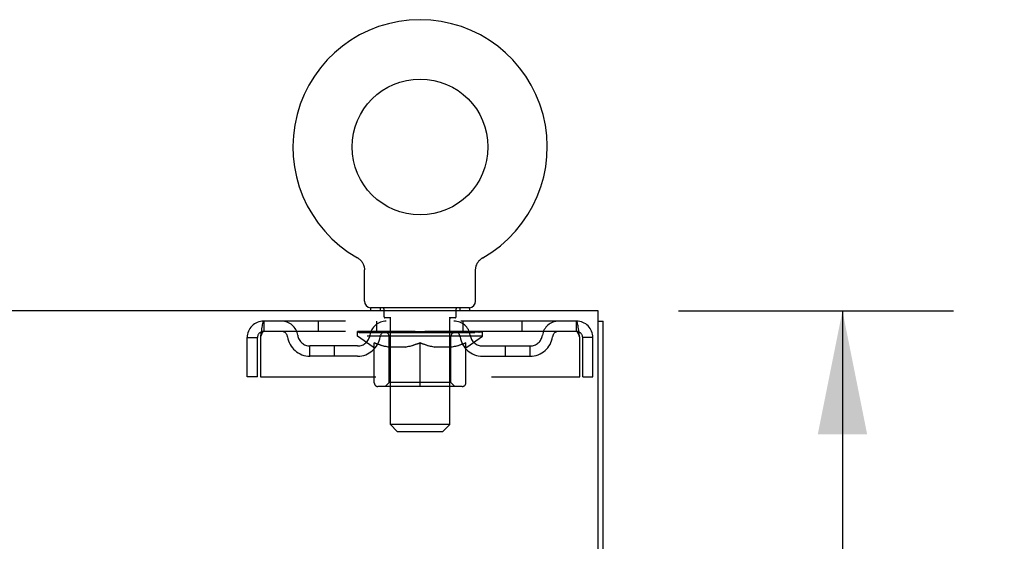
# Model space of a CAD drawing. Header units: inches. Extents: x 0 to 212, y 0 to 138.
# Tile 93 of 100: x 93.05 to 103.02, y 90.15 to 95.43. Entities that reach past the tile are written whole.
import ezdxf

# ---------------------------------------------------------------- set-up
doc = ezdxf.new("R2010")
doc.units = ezdxf.units.IN
doc.header["$LTSCALE"] = 11.6875
doc.header["$MEASUREMENT"] = 0
doc.linetypes.add('HIDDEN', pattern=[0.2, 0.1, -0.1])
doc.layers.get('0').update_dxf_attribs({"linetype": 'CONTINUOUS'})
doc.layers.add('DEFAULT_2', color=8, linetype='HIDDEN')
doc.layers.add('DIMENSIONS', color=7, linetype='CONTINUOUS')
doc.styles.get("Standard").update_dxf_attribs({"font": 'arial.ttf'})
doc.dimstyles.new('DIMSTYLE_1', dxfattribs={"dimtxt": 0.9375, "dimasz": 1.25, "dimexe": 0.09, "dimexo": 0.07, "dimgap": 0.0375, "dimtad": 0, "dimtih": 1, "dimtoh": 1, "dimzin": 4, "dimdsep": 46, "dimtxsty": 'Standard', "dimblk": '_FILLED', "dimblk1": '_FILLED', "dimblk2": '_FILLED', "dimcen": 0.09, "dimadec": 3, "dimazin": 1, "dimtfac": 1, "dimtdec": 3, "dimtofl": 0, "dimtmove": 0, "dimatfit": 3, "dimldrblk": '_FILLED', "dimfxl": 0, "dimtolj": 1, "dimtzin": 4, "dimarcsym": 0})

# ---------------------------------------------------------------- blocks, each defined once
blk = doc.blocks.new('_FILLED')
at = {"color": 0, "linetype": 'ByBlock'}
blk.add_solid([(0, 0), (-1, 0.2), (-1, -0.2)], dxfattribs=at)
blk = doc.blocks.new('*D10')
at = {"layer": 'DIMENSIONS', "color": 2, "linetype": 'Continuous'}
for p, q in [((99.7202, 92.4818), (102.5041, 92.4818)), ((101.3791, 92.4818), (101.3791, 85.7318)), ((101.3791, 77.1068), (101.3791, 83.8568)), ((98.3322, 77.1068), (102.5041, 77.1068))]:
    blk.add_line(p, q, dxfattribs=at)
at = {"layer": 'DIMENSIONS', "color": 2, "linetype": 'Continuous', "xscale": 1.25, "yscale": 1.25, "zscale": 1.25}
for p, rotation in [((101.3791, 92.4818), 90), ((101.3791, 77.1068), 270)]:
    blk.add_blockref('_FILLED', p, dxfattribs=dict(at, rotation=rotation))
at = {"layer": 'DIMENSIONS', "color": 2, "linetype": 'Continuous', "insert": (101.3791, 85.2631), "char_height": 0.9375, "width": 3.276022, "attachment_point": 2, "line_spacing_factor": 0.9}
blk.add_mtext('15.38', dxfattribs=at)

msp = doc.modelspace()

# ---------------------------------------------------------------- linework, layer by layer
at = {"color": 7, "linetype": 'Continuous'}
for p, q in [((96.468, 93.0199), (96.4679, 93.02)), ((96.4679, 93.02), (96.4723, 93.0174)), ((96.4691, 93.0193), (96.4707, 93.0184)), ((96.4723, 93.0174), (96.4766, 93.0146)), ((96.4765, 93.0147), (96.4807, 93.0118)), ((96.4806, 93.0118), (96.4848, 93.0087)), ((96.4847, 93.0088), (96.4888, 93.0056)), ((96.4886, 93.0057), (96.4926, 93.0022)), ((96.4925, 93.0024), (96.4963, 92.9988)), ((96.4962, 92.9989), (96.4999, 92.9952)), ((96.4998, 92.9954), (96.5034, 92.9915)), ((96.5033, 92.9917), (96.5068, 92.9877)), ((97.6996, 92.9877), (97.7031, 92.9917)), ((97.703, 92.9915), (97.7066, 92.9954)), ((97.7064, 92.9952), (97.7102, 92.9989)), ((97.7101, 92.9988), (97.7139, 93.0024)), ((97.7138, 93.0022), (97.7178, 93.0057)), ((97.7176, 93.0056), (97.7217, 93.0088)), ((97.7216, 93.0087), (97.7258, 93.0118)), ((97.7257, 93.0118), (97.7299, 93.0147)), ((97.7298, 93.0146), (97.7341, 93.0174)), ((97.7299, 93.0147), (97.7311, 93.0155)), ((97.7341, 93.0174), (97.7385, 93.02)), ((97.7357, 93.0184), (97.7373, 93.0193)), ((97.7384, 93.0199), (97.7385, 93.02)), ((96.5067, 92.9878), (96.51, 92.9838)), ((96.5099, 92.9839), (96.513, 92.9797)), ((96.5129, 92.9799), (96.516, 92.9756)), ((96.5159, 92.9757), (96.5187, 92.9713)), ((96.5187, 92.9714), (96.5213, 92.967)), ((96.5213, 92.9671), (96.5238, 92.9626)), ((96.5238, 92.9627), (96.5261, 92.958)), ((96.5261, 92.9581), (96.5283, 92.9534)), ((96.5282, 92.9535), (96.5302, 92.9488)), ((96.5302, 92.9488), (96.5321, 92.944)), ((96.532, 92.9441), (96.5337, 92.9392)), ((96.5337, 92.9393), (96.5352, 92.9344)), ((96.5352, 92.9344), (96.5365, 92.9295)), ((96.5365, 92.9295), (96.5376, 92.9245)), ((96.5376, 92.9246), (96.5386, 92.9195)), ((96.5386, 92.9196), (96.5394, 92.9145)), ((96.5394, 92.9146), (96.54, 92.9095)), ((96.5407, 92.5808), (96.5407, 92.895)), ((97.6657, 92.895), (97.6658, 92.8994)), ((97.6657, 92.5808), (97.6657, 92.895)), ((97.6658, 92.8994), (97.666, 92.9044)), ((97.6658, 92.8994), (97.666, 92.9044)), ((97.666, 92.9044), (97.6664, 92.9095)), ((97.6664, 92.9095), (97.667, 92.9146)), ((97.667, 92.9145), (97.6678, 92.9196)), ((97.6678, 92.9195), (97.6688, 92.9246)), ((97.6688, 92.9245), (97.6699, 92.9295)), ((97.6699, 92.9295), (97.6712, 92.9344)), ((97.6712, 92.9344), (97.6727, 92.9393)), ((97.6727, 92.9392), (97.6744, 92.9441)), ((97.6743, 92.944), (97.6762, 92.9488)), ((97.6761, 92.9488), (97.6782, 92.9535)), ((97.6781, 92.9534), (97.6803, 92.9581)), ((97.6803, 92.958), (97.6826, 92.9627)), ((97.6826, 92.9626), (97.6851, 92.9671)), ((97.685, 92.967), (97.6877, 92.9714)), ((97.6877, 92.9713), (97.6905, 92.9757)), ((97.6904, 92.9756), (97.6935, 92.9799)), ((97.6934, 92.9797), (97.6965, 92.9839)), ((97.6964, 92.9838), (97.6997, 92.9878)), ((96.6032, 92.5118), (96.6032, 92.4818)), ((97.6032, 92.5118), (96.6032, 92.5118)), ((97.6032, 92.5118), (97.6032, 92.4818)), ((98.9052, 92.3778), (98.9572, 92.3778))]:
    msp.add_line(p, q, dxfattribs=at)
at = {"color": 3, "linetype": 'Continuous'}
for p, q in [((98.9052, 92.4818), (58.7592, 92.4818)), ((98.9052, 89.1458), (98.9052, 92.4818)), ((98.9572, 12.5858), (98.9572, 92.3778))]:
    msp.add_line(p, q, dxfattribs=at)
at = {"color": 7, "linetype": 'Continuous'}
msp.add_lwpolyline([(96.54, 92.9095), (96.5404, 92.9044), (96.5406, 92.8994), (96.5407, 92.895)], dxfattribs=at)
msp.add_circle((97.1032, 94.1398), 0.6875, dxfattribs=at)
for centre, radius, start, end in [((97.1032, 94.1398), 1.2875, 299.50527, 240.49474), ((96.6097, 92.5808), 0.069, 180, 265), ((97.5967, 92.5808), 0.069, 275, 360)]:
    msp.add_arc(centre, radius, start, end, dxfattribs=at)
at = {"layer": 'DEFAULT_2', "color": 8, "linetype": 'HIDDEN'}
for p, q in [((96.4679, 93.02), (96.4679, 93.02)), ((96.4753, 93.0155), (96.4765, 93.0147)), ((96.7002, 92.5118), (96.7002, 92.4818)), ((96.7382, 92.4218), (96.7382, 92.5018)), ((97.4682, 92.4218), (97.4682, 92.5018)), ((97.5062, 92.5118), (97.5062, 92.4818)), ((96.8081, 92.4118), (96.7482, 92.4118)), ((96.8032, 91.3308), (96.8032, 92.4018)), ((97.4582, 92.4118), (97.3983, 92.4118)), ((97.4032, 91.3308), (97.4032, 92.4018)), ((95.5202, 92.3778), (95.5202, 92.2738)), ((98.6862, 92.3778), (95.5202, 92.3778)), ((96.0719, 92.3778), (96.0719, 92.2738)), ((96.6657, 92.2738), (96.6657, 92.3778)), ((97.5407, 92.2738), (97.5407, 92.3778)), ((98.1344, 92.3778), (98.1344, 92.2738)), ((98.6862, 92.2738), (98.6862, 92.3778)), ((95.3532, 91.8153), (95.3532, 92.2108)), ((95.3532, 92.2108), (95.4572, 92.2108)), ((95.4572, 91.8153), (95.4572, 92.2108)), ((95.4872, 92.2108), (95.4872, 91.8153)), ((98.6862, 92.2738), (95.5202, 92.2738)), ((96.4699, 92.2271), (96.4699, 92.2738)), ((97.7365, 92.2271), (96.4699, 92.2271)), ((96.6292, 92.1155), (96.4699, 92.2271)), ((96.4796, 92.2672), (96.4796, 92.2738)), ((96.4882, 92.2639), (96.4882, 92.2672)), ((96.4882, 92.2639), (97.7182, 92.2639)), ((96.4971, 92.2639), (96.4971, 92.2672)), ((96.498, 92.2639), (96.498, 92.2672)), ((96.5081, 92.2672), (96.5081, 92.2738)), ((96.5244, 92.2639), (96.5244, 92.2672)), ((96.5262, 92.2639), (96.5262, 92.2672)), ((96.5548, 92.2672), (96.5548, 92.2738)), ((96.5693, 92.2639), (96.5693, 92.2672)), ((96.572, 92.2639), (96.572, 92.2672)), ((96.7763, 92.2669), (96.5749, 92.2669)), ((96.6181, 92.2672), (96.6181, 92.2738)), ((96.6194, 92.2639), (96.6194, 92.2669)), ((96.6202, 92.2639), (96.6202, 92.2669)), ((96.6232, 92.2639), (96.6232, 92.2669)), ((96.6304, 92.2639), (96.6304, 92.2672)), ((96.6304, 92.2639), (96.6304, 92.2669)), ((96.6338, 92.2639), (96.6338, 92.2672)), ((96.6372, 92.2639), (96.6372, 92.2679)), ((96.6415, 92.2639), (96.6415, 92.2669)), ((96.6557, 92.2639), (96.6557, 92.2669)), ((96.6738, 92.2639), (96.6738, 92.2669)), ((96.6743, 92.2639), (96.6743, 92.2696)), ((96.6947, 92.2639), (96.6947, 92.2669)), ((96.6947, 92.2639), (96.6947, 92.2669)), ((96.6961, 92.2672), (96.6961, 92.2738)), ((96.7058, 92.2639), (96.7058, 92.2672)), ((96.71, 92.2639), (96.71, 92.2672)), ((96.7192, 92.2639), (96.7192, 92.2669)), ((96.7305, 92.2639), (96.7305, 92.2711)), ((96.746, 92.2639), (96.746, 92.2669)), ((96.749, 92.2639), (96.749, 92.2669)), ((96.7763, 92.2639), (96.7763, 92.2669)), ((96.8433, 92.2669), (96.7813, 92.2669)), ((96.7866, 92.2672), (96.7866, 92.2738)), ((96.7904, 91.7553), (96.7904, 92.224)), ((96.7934, 92.2639), (96.7934, 92.2672)), ((96.798, 92.2639), (96.798, 92.2672)), ((96.8041, 92.2639), (96.8041, 92.2723)), ((96.8082, 92.2639), (96.8082, 92.2669)), ((96.8191, 92.2639), (96.8191, 92.2669)), ((96.8433, 92.2639), (96.8433, 92.2669)), ((96.9182, 92.2669), (96.859, 92.2669)), ((96.8794, 92.2639), (96.8794, 92.2669)), ((96.8866, 92.2672), (96.8866, 92.2738)), ((96.8903, 92.2639), (96.8903, 92.2672)), ((96.8927, 92.2639), (96.8927, 92.2731)), ((96.8954, 92.2639), (96.8954, 92.2672)), ((96.9029, 92.2639), (96.9029, 92.2673)), ((96.9182, 92.2639), (96.9182, 92.2669)), ((96.9987, 92.2669), (96.9442, 92.2669)), ((96.9573, 92.2639), (96.9573, 92.2669)), ((96.9888, 92.2669), (97.1032, 92.2738)), ((96.9932, 92.2672), (96.9932, 92.2738)), ((96.9938, 92.2737), (96.9932, 92.2738)), ((96.9937, 92.2639), (96.9937, 92.2672)), ((96.9938, 92.2672), (96.9938, 92.2737)), ((96.9977, 92.2639), (96.9977, 92.2674)), ((96.9987, 92.2639), (96.9987, 92.2669)), ((96.9991, 92.2639), (96.9991, 92.2672)), ((97.0824, 92.2669), (97.0342, 92.2669)), ((97.0397, 92.2639), (97.0397, 92.2669)), ((97.0824, 92.2639), (97.0824, 92.2669)), ((97.1007, 92.2673), (97.1005, 92.2672)), ((97.1005, 92.2639), (97.1005, 92.2672)), ((97.1007, 92.2639), (97.1007, 92.2673)), ((97.1032, 92.2672), (97.1032, 92.2738)), ((97.1057, 92.2673), (97.1059, 92.2672)), ((97.1057, 92.2639), (97.1057, 92.2672)), ((97.1059, 92.2639), (97.1059, 92.2672)), ((97.1077, 92.2669), (97.1722, 92.2669)), ((97.124, 92.2639), (97.124, 92.2669)), ((97.1401, 92.2669), (97.1401, 92.2716)), ((97.1401, 92.2716), (97.2176, 92.2669)), ((97.1613, 92.2669), (97.1613, 92.2703)), ((97.1667, 92.2639), (97.1667, 92.2669)), ((97.2073, 92.2639), (97.2073, 92.2672)), ((97.2077, 92.2639), (97.2077, 92.2669)), ((97.2077, 92.2669), (97.2622, 92.2669)), ((97.2087, 92.2639), (97.2087, 92.2674)), ((97.2126, 92.2737), (97.2132, 92.2738)), ((97.2126, 92.2672), (97.2126, 92.2737)), ((97.2127, 92.2639), (97.2127, 92.2672)), ((97.2132, 92.2672), (97.2132, 92.2738)), ((97.2491, 92.2639), (97.2491, 92.2669)), ((97.2882, 92.2639), (97.2882, 92.2669)), ((97.2882, 92.2669), (97.3474, 92.2669)), ((97.3035, 92.2639), (97.3035, 92.2673)), ((97.311, 92.2639), (97.311, 92.2672)), ((97.3137, 92.2639), (97.3137, 92.2731)), ((97.3161, 92.2639), (97.3161, 92.2672)), ((97.3198, 92.2672), (97.3198, 92.2738)), ((97.327, 92.2639), (97.327, 92.2669)), ((97.3631, 92.2639), (97.3631, 92.2669)), ((97.3631, 92.2669), (97.4251, 92.2669)), ((97.3873, 92.2639), (97.3873, 92.2669)), ((97.3982, 92.2639), (97.3982, 92.2669)), ((97.4023, 92.2639), (97.4023, 92.2723)), ((97.4083, 92.2639), (97.4083, 92.2672)), ((97.413, 92.2639), (97.413, 92.2672)), ((97.4159, 91.7553), (97.4159, 92.224)), ((97.4198, 92.2672), (97.4198, 92.2738)), ((97.4301, 92.2639), (97.4301, 92.2669)), ((97.4301, 92.2669), (97.6315, 92.2669)), ((97.4574, 92.2639), (97.4574, 92.2669)), ((97.4604, 92.2639), (97.4604, 92.2669)), ((97.4759, 92.2639), (97.4759, 92.2711)), ((97.4872, 92.2639), (97.4872, 92.2669)), ((97.4964, 92.2639), (97.4964, 92.2672)), ((97.5006, 92.2639), (97.5006, 92.2672)), ((97.5102, 92.2672), (97.5102, 92.2738)), ((97.5117, 92.2639), (97.5117, 92.2669)), ((97.5117, 92.2639), (97.5117, 92.2669)), ((97.5321, 92.2639), (97.5321, 92.2696)), ((97.5326, 92.2639), (97.5326, 92.2669)), ((97.5507, 92.2639), (97.5507, 92.2669)), ((97.5649, 92.2639), (97.5649, 92.2669)), ((97.5692, 92.2639), (97.5692, 92.2679)), ((97.5726, 92.2639), (97.5726, 92.2672)), ((97.576, 92.2639), (97.576, 92.2672)), ((97.576, 92.2639), (97.576, 92.2669)), ((97.5771, 92.1155), (97.7365, 92.2271)), ((97.5832, 92.2639), (97.5832, 92.2669)), ((97.5862, 92.2639), (97.5862, 92.2669)), ((97.587, 92.2639), (97.587, 92.2669)), ((97.5883, 92.2672), (97.5883, 92.2738)), ((97.6344, 92.2639), (97.6344, 92.2672)), ((97.6371, 92.2639), (97.6371, 92.2672)), ((97.6516, 92.2672), (97.6516, 92.2738)), ((97.6802, 92.2639), (97.6802, 92.2672)), ((97.682, 92.2639), (97.682, 92.2672)), ((97.6983, 92.2672), (97.6983, 92.2738)), ((97.7084, 92.2639), (97.7084, 92.2672)), ((97.7093, 92.2639), (97.7093, 92.2672)), ((97.7182, 92.2639), (97.7182, 92.2672)), ((97.7268, 92.2672), (97.7268, 92.2738)), ((97.7365, 92.2271), (97.7365, 92.2738)), ((98.7192, 91.8153), (98.7192, 92.2108)), ((98.7492, 91.8153), (98.7492, 92.2108)), ((98.8532, 92.2108), (98.7492, 92.2108)), ((98.8532, 91.8153), (98.8532, 92.2108)), ((95.9886, 92.0228), (95.9886, 92.1268)), ((96.4716, 92.1268), (95.9886, 92.1268)), ((96.2386, 92.0228), (96.2386, 92.1268)), ((96.6292, 92.1155), (96.6397, 92.1155)), ((96.6397, 91.7526), (96.6397, 92.1589)), ((96.9619, 92.1155), (96.782, 92.1155)), ((97.1032, 91.7155), (97.1032, 92.1593)), ((97.4244, 92.1155), (97.2445, 92.1155)), ((97.5667, 91.7526), (97.5667, 92.1589)), ((97.5667, 92.1155), (97.5771, 92.1155)), ((97.7348, 92.1268), (98.2178, 92.1268)), ((97.9678, 92.0228), (97.9678, 92.1268)), ((98.2178, 92.0228), (98.2178, 92.1268)), ((96.4716, 92.0228), (95.9886, 92.0228)), ((97.7348, 92.0228), (98.2178, 92.0228)), ((95.4572, 91.8153), (95.3532, 91.8153)), ((95.4872, 91.8153), (98.7192, 91.8153)), ((98.7492, 91.8153), (98.8532, 91.8153)), ((97.5296, 91.7155), (96.6768, 91.7155)), ((96.7904, 91.7553), (96.7506, 91.7155)), ((97.4159, 91.7553), (96.7904, 91.7553)), ((97.4159, 91.7553), (97.4558, 91.7155)), ((97.4032, 91.3308), (96.8032, 91.3308)), ((96.8722, 91.2618), (96.8032, 91.3308)), ((97.3342, 91.2618), (97.4032, 91.3308)), ((96.8722, 91.2618), (97.3342, 91.2618))]:
    msp.add_line(p, q, dxfattribs=at)
for points in [[(95.5202, 92.3778), (95.5178, 92.3768), (95.5155, 92.3736), (95.5131, 92.3685), (95.5108, 92.3613), (95.5084, 92.3522), (95.5061, 92.3414), (95.5037, 92.3289), (95.5013, 92.3149), (95.499, 92.2997), (95.4966, 92.2833), (95.4943, 92.266), (95.4919, 92.248), (95.4896, 92.2295), (95.4872, 92.2108)], [(98.7192, 92.2108), (98.7168, 92.2295), (98.7145, 92.248), (98.7121, 92.266), (98.7098, 92.2833), (98.7074, 92.2997), (98.7051, 92.3149), (98.7027, 92.3289), (98.7003, 92.3414), (98.698, 92.3522), (98.6956, 92.3613), (98.6933, 92.3685), (98.6909, 92.3736), (98.6886, 92.3768), (98.6862, 92.3778)], [(95.5202, 92.2738), (95.5178, 92.2734), (95.5155, 92.2722), (95.5131, 92.2703), (95.5108, 92.2676), (95.5084, 92.2642), (95.5061, 92.2601), (95.5037, 92.2554), (95.5013, 92.2501), (95.499, 92.2443), (95.4966, 92.2382), (95.4943, 92.2316), (95.4919, 92.2248), (95.4896, 92.2179), (95.4872, 92.2108)], [(98.7192, 92.2108), (98.7168, 92.2179), (98.7145, 92.2248), (98.7121, 92.2316), (98.7098, 92.2382), (98.7074, 92.2443), (98.7051, 92.2501), (98.7027, 92.2554), (98.7003, 92.2601), (98.698, 92.2642), (98.6956, 92.2676), (98.6933, 92.2703), (98.6909, 92.2722), (98.6886, 92.2734), (98.6862, 92.2738)], [(96.6397, 92.1589), (96.6655, 92.1489), (96.6909, 92.14), (96.7159, 92.1323), (96.7406, 92.1256), (96.7652, 92.12), (96.7896, 92.1155)], [(96.782, 92.1155), (96.7586, 92.1202), (96.7351, 92.1259), (96.7116, 92.1325), (96.688, 92.14), (96.664, 92.1485), (96.6397, 92.158)], [(96.9522, 92.1155), (96.9771, 92.1201), (97.002, 92.1258), (97.0269, 92.1326), (97.052, 92.1404), (97.0775, 92.1493), (97.1032, 92.1593)], [(97.1032, 92.1576), (97.0789, 92.1481), (97.055, 92.1397), (97.0314, 92.1322), (97.0082, 92.1257), (96.985, 92.1201), (96.9619, 92.1155)], [(97.1032, 92.1593), (97.1292, 92.1492), (97.1548, 92.1403), (97.1799, 92.1324), (97.2048, 92.1257), (97.2296, 92.1201), (97.2542, 92.1155)], [(97.2445, 92.1155), (97.2212, 92.1202), (97.1979, 92.1258), (97.1746, 92.1323), (97.1511, 92.1398), (97.1273, 92.1482), (97.1032, 92.1576)], [(97.4168, 92.1155), (97.4415, 92.1201), (97.4662, 92.1257), (97.491, 92.1324), (97.5159, 92.1402), (97.5411, 92.149), (97.5667, 92.1589)], [(97.5667, 92.158), (97.5422, 92.1485), (97.5181, 92.1399), (97.4944, 92.1323), (97.4709, 92.1258), (97.4476, 92.1202), (97.4244, 92.1155)]]:
    msp.add_lwpolyline(points, dxfattribs=at)
for centre, radius, start, end in [((96.6097, 92.5808), 0.069, 265, 270), ((96.7282, 92.5018), 0.01, 0, 90), ((97.4782, 92.5018), 0.01, 90, 180), ((97.5967, 92.5808), 0.069, 270, 275), ((96.7482, 92.4218), 0.01, 180, 270), ((96.7932, 92.4018), 0.01, 0, 90), ((97.4132, 92.4018), 0.01, 90, 180), ((97.4582, 92.4218), 0.01, 270, 360), ((95.5202, 92.2108), 0.167, 90, 180), ((95.6995, 92.2108), 0.167, 8.07163, 90), ((96.7607, 92.2108), 0.167, 90, 171.92837), ((97.4457, 92.2108), 0.167, 8.07163, 90), ((98.5069, 92.2108), 0.167, 90, 171.92837), ((98.6862, 92.2108), 0.167, 0, 90), ((95.5202, 92.2108), 0.063, 90, 180), ((95.7, 92.2113), 0.0625, 7.98631, 90), ((95.9886, 92.2518), 0.229, 187.98631, 270), ((95.9886, 92.2518), 0.125, 188.07163, 270), ((96.4716, 92.2518), 0.125, 270, 351.92837), ((96.4716, 92.2518), 0.229, 270, 352.01369), ((96.7603, 92.2113), 0.0625, 90, 172.01369), ((96.7506, 92.224), 0.0398, 0, 90), ((97.4558, 92.224), 0.0398, 90, 180), ((97.4461, 92.2113), 0.0625, 7.98631, 90), ((97.7348, 92.2518), 0.229, 187.98631, 270), ((97.7348, 92.2518), 0.125, 188.07163, 270), ((98.2178, 92.2518), 0.125, 270, 351.92837), ((98.2178, 92.2518), 0.229, 270, 352.01369), ((98.5064, 92.2113), 0.0625, 90, 172.01369), ((98.6862, 92.2108), 0.063, 0, 90), ((96.6768, 91.7526), 0.0371, 180, 270), ((97.5296, 91.7526), 0.0371, 270, 360)]:
    msp.add_arc(centre, radius, start, end, dxfattribs=at)
for centre, major_axis, ratio, start_param, end_param in [((97.1032, 92.2738), (0.6333, 0.0067), 0.05963, 2.96643, 3.140963), ((96.4501, 92.2619), (0.1981, 0), 0.060556, 0.430652, 1.470503), ((97.1032, 92.2738), (0.6333, 0), 0.060556, -3.141593, -2.96706), ((96.4501, 92.2552), (0.1981, 0.0021), 0.05963, 1.376596, 1.469874), ((97.1032, 92.2738), (0.6333, 0.0132), 0.05688, 2.791345, 2.965878), ((96.4258, 92.2619), (0.1981, 0.0021), 0.05963, 0.25549, 1.295341), ((96.4943, 92.2619), (0.1981, -0.0021), 0.05963, 0.605815, 1.645666), ((97.1032, 92.2738), (0.6333, -0.0067), 0.05963, -2.96643, -2.791898), ((96.4943, 92.2552), (0.1981, 0), 0.060556, 1.551758, 1.645036), ((96.4258, 92.2552), (0.1981, 0.0041), 0.05688, 1.20151, 1.294789), ((96.4955, 92.2575), (0.1643, 0.0017), 0.05963, 1.065228, 1.614276), ((96.4757, 92.2575), (0.1643, 0.0034), 0.05688, 0.890143, 1.43919), ((96.5337, 92.2575), (0.1643, 0), 0.060556, 1.240391, 1.789438), ((97.1032, 92.2738), (0.6333, 0.0192), 0.052395, 2.616403, 2.790936), ((96.4221, 92.2619), (0.1981, 0.0041), 0.05688, 0.080405, 1.120256), ((96.5569, 92.2619), (0.1981, -0.0041), 0.05688, 0.7809, 1.820751), ((97.1032, 92.2738), (0.6333, -0.0132), 0.05688, -2.791345, -2.616812), ((96.5569, 92.2552), (0.1981, -0.0021), 0.05963, 1.72692, 1.820198), ((96.4221, 92.2552), (0.1981, 0.006), 0.052395, 1.026568, 1.119847), ((96.475, 92.2575), (0.1643, 0.005), 0.052395, 0.715201, 1.264248), ((96.5892, 92.2575), (0.1643, -0.0017), 0.05963, 1.415553, 1.9646), ((97.1032, 92.2738), (0.6333, 0.0247), 0.046319, 2.441654, 2.616187), ((96.6362, 92.2619), (0.1981, -0.006), 0.052395, 0.955842, 1.995693), ((96.439, 92.2619), (0.1981, 0.006), 0.052395, -0.094537, 0.945314), ((97.1032, 92.2738), (0.6333, -0.0192), 0.052395, -2.616403, -2.44187), ((96.6362, 92.2552), (0.1981, -0.0041), 0.05688, 1.902006, 1.995284), ((96.439, 92.2552), (0.1981, 0.0077), 0.046319, 0.851819, 0.945098), ((96.4935, 92.2575), (0.1643, 0.0064), 0.046319, 0.540452, 1.089499), ((96.6603, 92.2575), (0.1643, -0.0034), 0.05688, 1.590638, 2.139686), ((97.1032, 92.2738), (0.6333, 0.0294), 0.038841, 2.267123, 2.441656), ((96.7296, 92.2619), (0.1981, -0.0077), 0.046319, 1.130591, 2.170442), ((96.4762, 92.2619), (0.1981, 0.0077), 0.046319, -0.269286, 0.770565), ((97.1032, 92.2738), (0.6333, -0.0247), 0.046319, -2.441654, -2.267121), ((96.7296, 92.2552), (0.1981, -0.006), 0.052395, 2.076947, 2.170226), ((96.4762, 92.2552), (0.1981, 0.0092), 0.038841, 0.677289, 0.770567), ((96.5304, 92.2575), (0.1643, 0.0076), 0.038841, 0.365921, 0.914969), ((96.7449, 92.2575), (0.1643, -0.005), 0.052395, 1.76558, 2.314627), ((97.1032, 92.2738), (0.6333, 0.0332), 0.030195, 2.09281, 2.267343), ((96.8344, 92.2619), (0.1981, -0.0092), 0.038841, 1.305122, 2.344973), ((96.5324, 92.2619), (0.1981, 0.0092), 0.038841, -0.443817, 0.596034), ((97.1032, 92.2738), (0.6333, -0.0294), 0.038841, -2.267123, -2.092591), ((96.8344, 92.2552), (0.1981, -0.0077), 0.046319, 2.251696, 2.344975), ((96.5324, 92.2552), (0.1981, 0.0104), 0.030195, 0.502975, 0.596254), ((96.5847, 92.2575), (0.1643, 0.0086), 0.030195, 0.191608, 0.740655), ((96.8404, 92.2575), (0.1643, -0.0064), 0.046319, 1.940329, 2.489376), ((96.6059, 92.2619), (0.1981, 0.0104), 0.030195, -0.61813, 0.421721), ((97.1032, 92.2738), (0.6333, 0.0361), 0.020645, 1.918687, 2.09322), ((96.9474, 92.2619), (0.1981, -0.0104), 0.030195, 1.479435, 2.519286), ((97.1032, 92.2738), (0.6333, -0.0332), 0.030195, -2.09281, -1.918277), ((96.9474, 92.2552), (0.1981, -0.0092), 0.038841, 2.426227, 2.519505), ((96.6059, 92.2552), (0.1981, 0.0113), 0.020645, 0.328852, 0.422131), ((96.6548, 92.2575), (0.1643, 0.0094), 0.020645, 0.017485, 0.566532), ((96.9438, 92.2575), (0.1643, -0.0076), 0.038841, 2.11486, 2.663907), ((96.6946, 92.2619), (0.1981, 0.0113), 0.020645, -0.792253, 0.247598), ((97.1032, 92.2738), (0.6333, 0.0378), 0.010478, 1.744704, 1.919237), ((97.0651, 92.2619), (0.1981, -0.0113), 0.020645, 1.653558, 2.693409), ((97.1032, 92.2738), (0.6333, -0.0361), 0.020645, -1.918687, -1.744154), ((97.0651, 92.2552), (0.1981, -0.0104), 0.030195, 2.60054, 2.693819), ((96.6946, 92.2552), (0.1981, 0.0118), 0.010478, 0.154869, 0.248148), ((96.7386, 92.2575), (0.1643, 0.0098), 0.010478, 6.126688, 6.675735), ((97.0521, 92.2575), (0.1643, -0.0086), 0.030195, 2.289173, 2.83822), ((96.7956, 92.2619), (0.1981, 0.0118), 0.010478, -0.966236, -0.000846), ((97.1839, 92.2619), (0.1981, -0.0118), 0.010478, 1.827541, 2.867392), ((97.1032, 92.2738), (0.6333, -0.0378), 0.010478, -1.744704, -1.563007), ((97.1839, 92.2552), (0.1981, -0.0113), 0.020645, 2.774664, 2.867942), ((97.162, 92.2575), (0.1643, -0.0094), 0.020645, 2.463296, 3.012344), ((97.0225, 92.2619), (0.1981, 0.0118), 0.010478, 0.274201, 1.314052), ((96.9364, 92.2575), (0.1643, 0.0098), 0.010478, -0.000483, 0.504314), ((96.9061, 92.2552), (0.1981, 0.0118), 0.010478, 0.099668, 0.192946), ((97.1032, 92.2738), (0.6333, 0.0378), 0.010478, -1.571421, -1.396888), ((97.27, 92.2575), (0.1643, -0.0098), 0.010478, 2.637279, 3.14189), ((97.3003, 92.2552), (0.1981, -0.0118), 0.010478, 2.74231, 2.948646), ((97.1413, 92.2619), (0.1981, 0.0113), 0.020645, 0.448184, 1.488034), ((97.0444, 92.2575), (0.1643, 0.0094), 0.020645, 0.129249, 0.678296), ((97.0225, 92.2552), (0.1981, 0.0113), 0.020645, 0.273651, 0.366929), ((97.4108, 92.2619), (0.1981, -0.0118), 0.010478, -3.140747, -2.175357), ((97.1032, 92.2738), (0.6333, 0.0361), 0.020645, -1.397439, -1.222906), ((97.1032, 92.2738), (0.6333, -0.0378), 0.010478, 1.222355, 1.396888), ((97.259, 92.2619), (0.1981, 0.0104), 0.030195, 0.622307, 1.662158), ((97.1543, 92.2575), (0.1643, 0.0086), 0.030195, 0.303372, 0.852419), ((97.4678, 92.2575), (0.1643, -0.0098), 0.010478, 2.749043, 3.29809), ((97.5118, 92.2619), (0.1981, -0.0113), 0.020645, 2.893995, 3.933846), ((97.1413, 92.2552), (0.1981, 0.0104), 0.030195, 0.447774, 0.541052), ((97.5118, 92.2552), (0.1981, -0.0118), 0.010478, 2.893445, 2.986723), ((97.372, 92.2619), (0.1981, 0.0092), 0.038841, 0.79662, 1.836471), ((97.1032, 92.2738), (0.6333, 0.0332), 0.030195, -1.223315, -1.048783), ((97.1032, 92.2738), (0.6333, -0.0361), 0.020645, 1.048373, 1.222906), ((97.2626, 92.2575), (0.1643, 0.0076), 0.038841, 0.477686, 1.026733), ((97.5516, 92.2575), (0.1643, -0.0094), 0.020645, 2.57506, 3.124108), ((97.6005, 92.2619), (0.1981, -0.0104), 0.030195, 2.719872, 3.759723), ((97.4768, 92.2619), (0.1981, 0.0077), 0.046319, 0.971151, 2.011002), ((97.259, 92.2552), (0.1981, 0.0092), 0.038841, 0.622087, 0.715366), ((97.6005, 92.2552), (0.1981, -0.0113), 0.020645, 2.719462, 2.812741), ((97.1032, 92.2738), (0.6333, 0.0294), 0.038841, -1.049002, -0.874469), ((97.1032, 92.2738), (0.6333, -0.0332), 0.030195, 0.87425, 1.048783), ((97.366, 92.2575), (0.1643, 0.0064), 0.046319, 0.652216, 1.201263), ((97.5702, 92.2619), (0.1981, 0.006), 0.052395, 1.1459, 2.185751), ((97.6216, 92.2575), (0.1643, -0.0086), 0.030195, 2.400937, 2.949985), ((97.674, 92.2619), (0.1981, -0.0092), 0.038841, 2.545558, 3.585409), ((97.4615, 92.2575), (0.1643, 0.005), 0.052395, 0.826965, 1.376012), ((97.372, 92.2552), (0.1981, 0.0077), 0.046319, 0.796618, 0.889896), ((97.674, 92.2552), (0.1981, -0.0104), 0.030195, 2.545339, 2.638617), ((97.6495, 92.2619), (0.1981, 0.0041), 0.05688, 1.320842, 2.360692), ((97.1032, 92.2738), (0.6333, 0.0247), 0.046319, -0.874471, -0.699939), ((97.1032, 92.2738), (0.6333, -0.0294), 0.038841, 0.699936, 0.874469), ((97.7302, 92.2619), (0.1981, -0.0077), 0.046319, 2.371028, 3.410879), ((97.676, 92.2575), (0.1643, -0.0076), 0.038841, 2.226624, 2.775671), ((97.7121, 92.2619), (0.1981, 0.0021), 0.05963, 1.495927, 2.535778), ((97.5461, 92.2575), (0.1643, 0.0034), 0.05688, 1.001907, 1.550954), ((97.7674, 92.2619), (0.1981, -0.006), 0.052395, 2.196279, 3.23613), ((97.7129, 92.2575), (0.1643, -0.0064), 0.046319, 2.052093, 2.601141), ((97.4768, 92.2552), (0.1981, 0.006), 0.052395, 0.971367, 1.064645), ((97.7302, 92.2552), (0.1981, -0.0092), 0.038841, 2.371026, 2.464304), ((97.7563, 92.2619), (0.1981, 0), 0.060556, 1.671089, 2.71094), ((97.7843, 92.2619), (0.1981, -0.0041), 0.05688, 2.021337, 3.061188), ((97.1032, 92.2738), (0.6333, 0.0192), 0.052395, -0.699723, -0.52519), ((97.1032, 92.2738), (0.6333, -0.0247), 0.046319, 0.525406, 0.699939), ((97.7806, 92.2619), (0.1981, -0.0021), 0.05963, 1.846251, 2.886102), ((97.6172, 92.2575), (0.1643, 0.0017), 0.05963, 1.176993, 1.72604), ((97.7313, 92.2575), (0.1643, -0.005), 0.052395, 1.877344, 2.426392), ((97.6727, 92.2575), (0.1643, 0), 0.060556, 1.352155, 1.901202), ((97.7307, 92.2575), (0.1643, -0.0034), 0.05688, 1.702402, 2.25145), ((97.7109, 92.2575), (0.1643, -0.0017), 0.05963, 1.527317, 2.076364), ((97.5702, 92.2552), (0.1981, 0.0041), 0.05688, 1.146309, 1.239587), ((97.7674, 92.2552), (0.1981, -0.0077), 0.046319, 2.196495, 2.289773), ((97.1032, 92.2738), (0.6333, 0.0132), 0.05688, -0.524781, -0.350248), ((97.1032, 92.2738), (0.6333, -0.0192), 0.052395, 0.350657, 0.52519), ((97.6495, 92.2552), (0.1981, 0.0021), 0.05963, 1.321394, 1.414673), ((97.7843, 92.2552), (0.1981, -0.006), 0.052395, 2.021746, 2.115024), ((97.1032, 92.2738), (0.6333, 0.0067), 0.05963, -0.349695, -0.175162), ((97.1032, 92.2738), (0.6333, -0.0132), 0.05688, 0.175715, 0.350248), ((97.7121, 92.2552), (0.1981, 0), 0.060556, 1.496556, 1.589835), ((97.7806, 92.2552), (0.1981, -0.0041), 0.05688, 1.846804, 1.940083), ((97.7563, 92.2552), (0.1981, -0.0021), 0.05963, 1.671719, 1.764997), ((97.1032, 92.2738), (0.6333, 0), 0.060556, -0.174533, 0), ((97.1032, 92.2738), (0.6333, -0.0067), 0.05963, 0.000629, 0.175162)]:
    msp.add_ellipse(centre, major_axis=major_axis, ratio=ratio, start_param=start_param, end_param=end_param, dxfattribs=at)

# ---------------------------------------------------------------- dimensions: what is measured, and where the dimension line sits
at = {"layer": 'DIMENSIONS', "color": 2, "linetype": 'Continuous'}
dim = msp.add_linear_dim(base=(101.3791384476, 77.106821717), p1=(99.6501974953, 92.481821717), p2=(98.2621974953, 77.106821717), angle=270, dimstyle='DIMSTYLE_1', dxfattribs=at)
dim.commit()
dim.dimension.update_dxf_attribs({"geometry": '*D10', "text_midpoint": (101.4172300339, 84.7890937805), "dimtype": 160})

doc.saveas('drawing.dxf')
